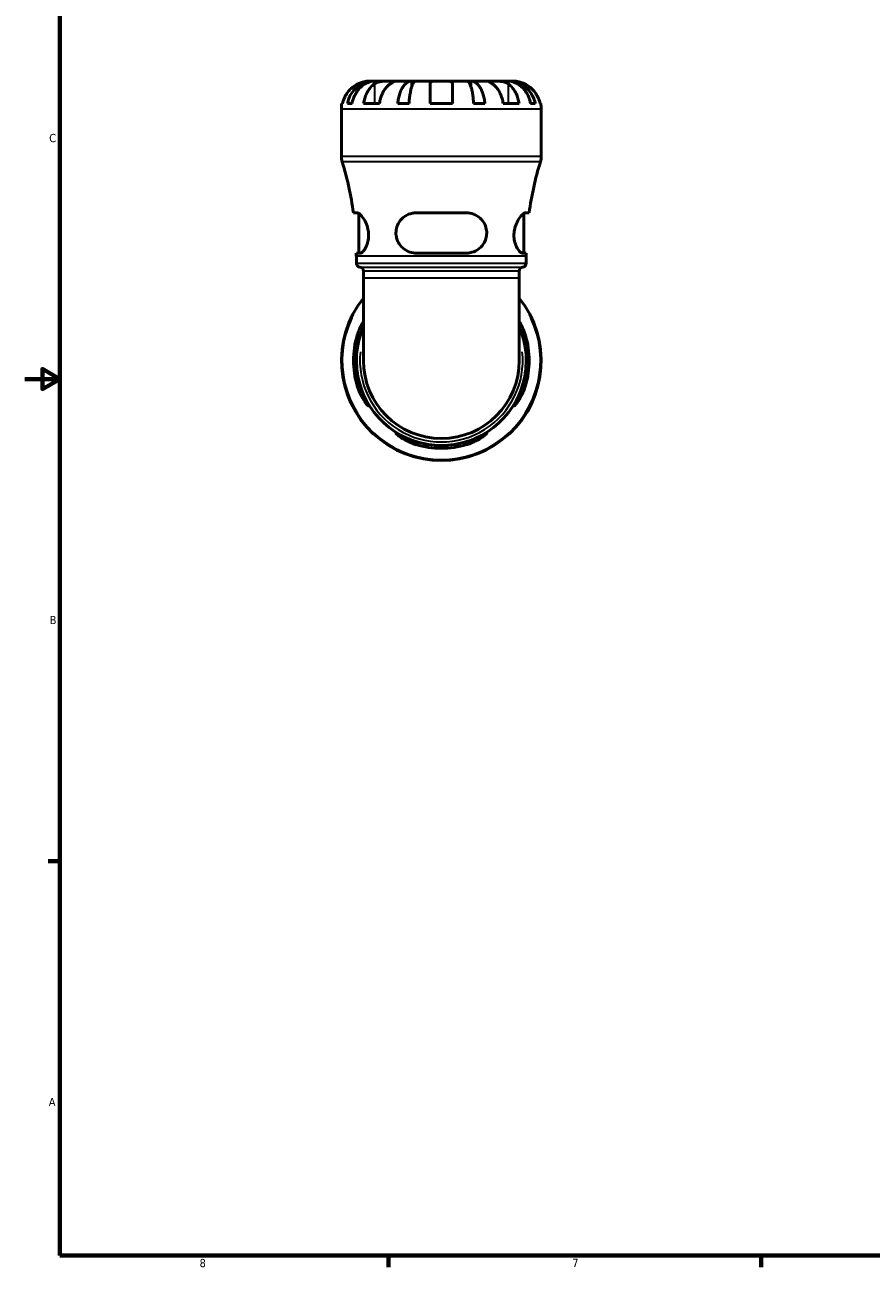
# Model space of a CAD drawing. Header units: inches. Extents: x 0.1 to 36.6, y 0.6 to 29.5.
# Tile 1 of 10: x 0.1 to 9.8, y 0.9 to 15. Entities that reach past the tile are written whole.
import ezdxf

# ---------------------------------------------------------------- set-up
doc = ezdxf.new("R2010")
doc.units = ezdxf.units.IN
doc.header["$MEASUREMENT"] = 0
for name, color, linetype, lineweight in [('Border (ANSI)', 7, 'Continuous', 70), ('Visible (ANSI)', 7, 'Continuous', 50), ('Visible Narrow (ANSI)', 7, 'Continuous', 35)]:
    doc.layers.add(name, color=color, linetype=linetype, lineweight=lineweight)
doc.styles.add('Note Text (ANSI)', font='tahoma.ttf')

# ---------------------------------------------------------------- blocks, each defined once
blk = doc.blocks.new('Borders Default Border')
at = {"layer": 'Border (ANSI)'}
for p, q in [((0.5, 5.5), (0.366, 5.5)), ((4.25, 1), (4.25, 0.866)), ((8.5, 1), (8.5, 0.866))]:
    blk.add_line(p, q, dxfattribs=at)
at = {"layer": 'Border (ANSI)', "flags": 128}
for points in [[(0.5, 1), (0.5, 21), (33.5, 21), (33.5, 1), (0.5, 1)], [(0.1, 11), (0.5, 11), (0.3, 11.115), (0.3, 10.885), (0.5, 11)]]:
    blk.add_lwpolyline(points, dxfattribs=at)
at = {"layer": 'Border (ANSI)', "color": 5, "true_color": 0x0000ff, "char_height": 0.0945, "attachment_point": 7, "style": 'Note Text (ANSI)'}
for s, insert in [('C', (0.378, 13.701)), ('B', (0.384, 8.203)), ('A', (0.373, 2.703)), ('8', (2.094, 0.863)), ('7', (6.346, 0.866))]:
    blk.add_mtext(s, dxfattribs=dict(at, insert=insert))

msp = doc.modelspace()

# ---------------------------------------------------------------- linework, layer by layer
at = {"layer": 'Visible (ANSI)'}
for p, q in [((4.085, 14.401), (4.032, 14.401)), ((4.105, 14.401), (4.085, 14.401)), ((4.085, 14.401), (4.085, 14.4)), ((4.272, 14.401), (4.105, 14.401)), ((4.514, 14.401), (4.272, 14.401)), ((4.563, 14.401), (4.514, 14.401)), ((4.514, 14.401), (4.514, 14.337)), ((4.852, 14.401), (4.563, 14.401)), ((4.724, 14.144), (4.724, 14.37)), ((5.141, 14.401), (4.852, 14.401)), ((4.98, 14.37), (4.98, 14.144)), ((5.189, 14.401), (5.141, 14.401)), ((5.431, 14.401), (5.189, 14.401)), ((5.189, 14.401), (5.189, 14.337)), ((5.598, 14.401), (5.431, 14.401)), ((5.618, 14.401), (5.598, 14.401)), ((5.671, 14.401), (5.618, 14.401)), ((5.618, 14.401), (5.618, 14.4)), ((3.712, 13.545), (3.712, 14.08)), ((3.718, 14.144), (3.726, 14.144)), ((3.78, 14.144), (3.833, 14.144)), ((3.965, 14.144), (4.146, 14.144)), ((4.354, 14.144), (4.484, 14.144)), ((4.724, 14.144), (4.98, 14.144)), ((5.22, 14.144), (5.35, 14.144)), ((5.558, 14.144), (5.739, 14.144)), ((5.87, 14.144), (5.924, 14.144)), ((5.978, 14.144), (5.985, 14.144)), ((5.992, 13.545), (5.992, 14.08)), ((3.892, 12.896), (3.85, 12.896)), ((3.909, 12.437), (3.909, 12.891)), ((5.14, 12.896), (4.563, 12.896)), ((5.795, 12.437), (5.795, 12.891)), ((5.854, 12.896), (5.812, 12.896)), ((3.883, 12.437), (3.927, 12.437)), ((3.883, 12.322), (3.883, 12.404)), ((4.563, 12.437), (5.14, 12.437)), ((5.777, 12.437), (5.821, 12.437)), ((5.821, 12.322), (5.821, 12.404)), ((3.963, 12.15), (3.963, 12.232)), ((5.741, 12.15), (5.741, 12.232)), ((3.963, 12.15), (3.963, 11.211)), ((5.741, 11.211), (5.741, 12.15))]:
    msp.add_line(p, q, dxfattribs=at)
for centre, radius, start, end in [((4.032, 14.08), 0.321, 168.463, 180), ((5.671, 14.08), 0.321, 0, 11.537), ((3.94, 13.545), 0.228, 180, 197.044), ((0.217, 12.404), 3.665, 7.718, 17.044), ((9.486, 12.404), 3.665, 162.956, 172.282), ((5.764, 13.545), 0.228, 342.956, 0), ((0.217, 12.404), 3.665, 0, 0.5221), ((9.486, 12.404), 3.665, 179.4779, 180), ((3.928, 12.322), 0.0456, 180, 262.8192), ((3.917, 12.232), 0.0456, 0, 82.8192), ((5.787, 12.232), 0.0456, 97.1808, 180), ((5.775, 12.322), 0.0456, 277.1808, 0), ((4.852, 11.211), 1.14, 141.2606, 38.7394), ((4.852, 11.211), 1.002, 163.2743, 196.7257), ((4.852, 11.211), 0.969, 156.5845, 23.4155), ((4.852, 11.211), 0.969, 162.6861, 197.3139), ((4.852, 11.211), 0.969, 342.6861, 17.3139), ((4.852, 11.211), 1.002, 343.2743, 16.7257), ((4.852, 11.211), 0.889, 180, 0), ((4.852, 11.211), 0.969, 252.6861, 287.3139), ((4.852, 11.211), 1.002, 253.2743, 286.7257)]:
    msp.add_arc(centre, radius, start, end, dxfattribs=at)
for points, knots in [([(3.904, 14.37), (3.89, 14.364), (3.876, 14.356), (3.844, 14.335), (3.827, 14.321), (3.799, 14.293), (3.785, 14.276), (3.761, 14.24), (3.751, 14.221), (3.736, 14.185), (3.73, 14.165), (3.726, 14.144)], [3.990271, 3.990271, 3.990271, 3.990271, 4.1043276, 4.1043276, 4.2560115, 4.2560115, 4.4068722, 4.4068722, 4.557733, 4.557733, 4.7039709, 4.7039709, 4.7039709, 4.7039709]), ([(3.78, 14.144), (3.784, 14.165), (3.79, 14.185), (3.804, 14.221), (3.814, 14.24), (3.837, 14.276), (3.851, 14.293), (3.878, 14.321), (3.894, 14.335), (3.929, 14.359), (3.948, 14.369), (3.983, 14.384), (4.004, 14.391), (4.045, 14.399), (4.066, 14.401), (4.085, 14.401)], [0.154497, 0.154497, 0.154497, 0.154497, 0.301146, 0.301146, 0.45195, 0.45195, 0.602754, 0.602754, 0.753943, 0.753943, 0.905132, 0.905132, 1.056895, 1.056895, 1.208659, 1.208659, 1.208659, 1.208659]), ([(4.105, 14.401), (4.088, 14.401), (4.069, 14.399), (4.033, 14.391), (4.015, 14.384), (3.983, 14.369), (3.966, 14.359), (3.935, 14.335), (3.921, 14.321), (3.897, 14.293), (3.885, 14.276), (3.864, 14.24), (3.855, 14.221), (3.843, 14.185), (3.837, 14.165), (3.833, 14.144)], [3.631383, 3.631383, 3.631383, 3.631383, 3.783147, 3.783147, 3.93491, 3.93491, 4.086099, 4.086099, 4.237288, 4.237288, 4.388092, 4.388092, 4.538896, 4.538896, 4.685545, 4.685545, 4.685545, 4.685545]), ([(4.032, 14.401), (4.032, 14.401), (4.031, 14.401), (4.025, 14.401), (4.021, 14.401), (4.006, 14.4), (3.995, 14.398), (3.973, 14.394), (3.964, 14.392), (3.946, 14.387), (3.939, 14.384), (3.923, 14.379), (3.915, 14.375), (3.906, 14.371), (3.905, 14.371), (3.904, 14.37)], [-2.2624521, -2.2624521, -2.2624521, -2.2624521, -2.1788932, -2.1788932, -2.0870705, -2.0870705, -1.9601211, -1.9601211, -1.8755047, -1.8755047, -1.811327, -1.811327, -1.7448754, -1.7448754, -1.7354217, -1.7354217, -1.7354217, -1.7354217]), ([(3.965, 14.144), (3.968, 14.165), (3.972, 14.185), (3.983, 14.221), (3.99, 14.24), (4.007, 14.276), (4.017, 14.293), (4.037, 14.321), (4.049, 14.335), (4.071, 14.356), (4.081, 14.364), (4.091, 14.37)], [0.1545017, 0.1545017, 0.1545017, 0.1545017, 0.3007396, 0.3007396, 0.4516004, 0.4516004, 0.6024612, 0.6024612, 0.754145, 0.754145, 0.8682016, 0.8682016, 0.8682016, 0.8682016]), ([(4.091, 14.37), (4.094, 14.372), (4.097, 14.374), (4.106, 14.379), (4.113, 14.382), (4.128, 14.388), (4.136, 14.39), (4.158, 14.395), (4.17, 14.397), (4.2, 14.4), (4.216, 14.401), (4.246, 14.401), (4.26, 14.401), (4.272, 14.401)], [-0.5247, -0.5247, -0.5247, -0.5247, -0.4918187, -0.4918187, -0.4242098, -0.4242098, -0.3529175, -0.3529175, -0.2525465, -0.2525465, -0.1292355, -0.1292355, 0, 0, 0, 0]), ([(4.272, 14.37), (4.262, 14.364), (4.252, 14.356), (4.23, 14.335), (4.218, 14.321), (4.198, 14.293), (4.188, 14.276), (4.171, 14.24), (4.164, 14.221), (4.154, 14.185), (4.149, 14.165), (4.146, 14.144)], [3.990271, 3.990271, 3.990271, 3.990271, 4.1043276, 4.1043276, 4.2560115, 4.2560115, 4.4068722, 4.4068722, 4.557733, 4.557733, 4.7039709, 4.7039709, 4.7039709, 4.7039709]), ([(4.272, 14.401), (4.279, 14.401), (4.285, 14.401), (4.296, 14.401), (4.3, 14.401), (4.308, 14.4), (4.31, 14.4), (4.31, 14.397), (4.308, 14.395), (4.301, 14.39), (4.298, 14.387), (4.289, 14.382), (4.285, 14.378), (4.277, 14.373), (4.275, 14.372), (4.272, 14.37)], [0, 0, 0, 0, 0.0727176, 0.0727176, 0.1504294, 0.1504294, 0.2566741, 0.2566741, 0.3574985, 0.3574985, 0.4278256, 0.4278256, 0.4958936, 0.4958936, 0.523971, 0.523971, 0.523971, 0.523971]), ([(4.354, 14.144), (4.356, 14.165), (4.359, 14.185), (4.367, 14.221), (4.372, 14.24), (4.384, 14.276), (4.391, 14.293), (4.406, 14.321), (4.414, 14.335), (4.432, 14.359), (4.442, 14.369), (4.461, 14.384), (4.471, 14.391), (4.493, 14.399), (4.504, 14.401), (4.514, 14.401)], [0.154497, 0.154497, 0.154497, 0.154497, 0.301146, 0.301146, 0.45195, 0.45195, 0.602754, 0.602754, 0.753943, 0.753943, 0.905132, 0.905132, 1.056895, 1.056895, 1.208659, 1.208659, 1.208659, 1.208659]), ([(4.563, 14.401), (4.558, 14.401), (4.552, 14.399), (4.542, 14.391), (4.536, 14.384), (4.527, 14.369), (4.522, 14.359), (4.513, 14.335), (4.509, 14.321), (4.502, 14.293), (4.499, 14.276), (4.493, 14.24), (4.49, 14.221), (4.486, 14.185), (4.485, 14.165), (4.484, 14.144)], [3.631383, 3.631383, 3.631383, 3.631383, 3.783147, 3.783147, 3.93491, 3.93491, 4.086099, 4.086099, 4.237288, 4.237288, 4.388092, 4.388092, 4.538896, 4.538896, 4.685545, 4.685545, 4.685545, 4.685545]), ([(4.724, 14.37), (4.724, 14.373), (4.724, 14.376), (4.726, 14.381), (4.727, 14.383), (4.731, 14.388), (4.734, 14.39), (4.744, 14.395), (4.753, 14.397), (4.774, 14.4), (4.788, 14.401), (4.818, 14.401), (4.835, 14.401), (4.852, 14.401)], [-0.5276534, -0.5276534, -0.5276534, -0.5276534, -0.474105, -0.474105, -0.4238883, -0.4238883, -0.3615587, -0.3615587, -0.2513717, -0.2513717, -0.1293356, -0.1293356, 0, 0, 0, 0]), ([(4.852, 14.401), (4.864, 14.401), (4.876, 14.401), (4.901, 14.401), (4.913, 14.401), (4.935, 14.399), (4.945, 14.398), (4.96, 14.394), (4.966, 14.392), (4.973, 14.387), (4.975, 14.385), (4.978, 14.381), (4.979, 14.378), (4.98, 14.374), (4.98, 14.372), (4.98, 14.37)], [0, 0, 0, 0, 0.092316, 0.092316, 0.1969275, 0.1969275, 0.2967982, 0.2967982, 0.3837033, 0.3837033, 0.4382012, 0.4382012, 0.487457, 0.487457, 0.5217406, 0.5217406, 0.5217406, 0.5217406]), ([(5.22, 14.144), (5.219, 14.165), (5.217, 14.185), (5.214, 14.221), (5.211, 14.24), (5.205, 14.276), (5.202, 14.293), (5.195, 14.321), (5.19, 14.335), (5.181, 14.359), (5.177, 14.369), (5.167, 14.384), (5.162, 14.391), (5.151, 14.399), (5.146, 14.401), (5.141, 14.401)], [0.154497, 0.154497, 0.154497, 0.154497, 0.301146, 0.301146, 0.45195, 0.45195, 0.602754, 0.602754, 0.753943, 0.753943, 0.905132, 0.905132, 1.056895, 1.056895, 1.208659, 1.208659, 1.208659, 1.208659]), ([(5.189, 14.401), (5.2, 14.401), (5.211, 14.399), (5.232, 14.391), (5.243, 14.384), (5.261, 14.369), (5.271, 14.359), (5.29, 14.335), (5.298, 14.321), (5.312, 14.293), (5.319, 14.276), (5.332, 14.24), (5.337, 14.221), (5.344, 14.185), (5.347, 14.165), (5.35, 14.144)], [3.631383, 3.631383, 3.631383, 3.631383, 3.783147, 3.783147, 3.93491, 3.93491, 4.086099, 4.086099, 4.237288, 4.237288, 4.388092, 4.388092, 4.538896, 4.538896, 4.685545, 4.685545, 4.685545, 4.685545]), ([(5.431, 14.37), (5.428, 14.372), (5.426, 14.374), (5.418, 14.379), (5.413, 14.382), (5.405, 14.388), (5.402, 14.39), (5.395, 14.395), (5.393, 14.397), (5.394, 14.4), (5.397, 14.401), (5.41, 14.401), (5.419, 14.401), (5.431, 14.401)], [-0.5247, -0.5247, -0.5247, -0.5247, -0.4918187, -0.4918187, -0.4242098, -0.4242098, -0.3529175, -0.3529175, -0.2525465, -0.2525465, -0.1292355, -0.1292355, 0, 0, 0, 0]), ([(5.431, 14.401), (5.438, 14.401), (5.445, 14.401), (5.462, 14.401), (5.471, 14.401), (5.494, 14.4), (5.508, 14.4), (5.535, 14.397), (5.548, 14.395), (5.569, 14.39), (5.577, 14.387), (5.592, 14.382), (5.599, 14.378), (5.608, 14.373), (5.61, 14.372), (5.613, 14.37)], [0, 0, 0, 0, 0.0727176, 0.0727176, 0.1504294, 0.1504294, 0.2566741, 0.2566741, 0.3574985, 0.3574985, 0.4278256, 0.4278256, 0.4958936, 0.4958936, 0.523971, 0.523971, 0.523971, 0.523971]), ([(5.558, 14.144), (5.555, 14.165), (5.55, 14.185), (5.539, 14.221), (5.532, 14.24), (5.515, 14.276), (5.505, 14.293), (5.486, 14.321), (5.474, 14.335), (5.451, 14.356), (5.441, 14.364), (5.431, 14.37)], [0.1545017, 0.1545017, 0.1545017, 0.1545017, 0.3007396, 0.3007396, 0.4516004, 0.4516004, 0.6024612, 0.6024612, 0.754145, 0.754145, 0.8682016, 0.8682016, 0.8682016, 0.8682016]), ([(5.87, 14.144), (5.867, 14.165), (5.861, 14.185), (5.848, 14.221), (5.84, 14.24), (5.819, 14.276), (5.807, 14.293), (5.783, 14.321), (5.768, 14.335), (5.737, 14.359), (5.721, 14.369), (5.689, 14.384), (5.671, 14.391), (5.634, 14.399), (5.616, 14.401), (5.598, 14.401)], [0.154497, 0.154497, 0.154497, 0.154497, 0.301146, 0.301146, 0.45195, 0.45195, 0.602754, 0.602754, 0.753943, 0.753943, 0.905132, 0.905132, 1.056895, 1.056895, 1.208659, 1.208659, 1.208659, 1.208659]), ([(5.613, 14.37), (5.623, 14.364), (5.633, 14.356), (5.655, 14.335), (5.667, 14.321), (5.687, 14.293), (5.697, 14.276), (5.714, 14.24), (5.721, 14.221), (5.731, 14.185), (5.736, 14.165), (5.739, 14.144)], [3.990271, 3.990271, 3.990271, 3.990271, 4.1043276, 4.1043276, 4.2560115, 4.2560115, 4.4068722, 4.4068722, 4.557733, 4.557733, 4.7039709, 4.7039709, 4.7039709, 4.7039709]), ([(5.618, 14.401), (5.638, 14.401), (5.659, 14.399), (5.7, 14.391), (5.72, 14.384), (5.756, 14.369), (5.775, 14.359), (5.809, 14.335), (5.826, 14.321), (5.853, 14.293), (5.866, 14.276), (5.889, 14.24), (5.899, 14.221), (5.914, 14.185), (5.92, 14.165), (5.924, 14.144)], [3.631383, 3.631383, 3.631383, 3.631383, 3.783147, 3.783147, 3.93491, 3.93491, 4.086099, 4.086099, 4.237288, 4.237288, 4.388092, 4.388092, 4.538896, 4.538896, 4.685545, 4.685545, 4.685545, 4.685545]), ([(5.799, 14.37), (5.795, 14.372), (5.79, 14.375), (5.778, 14.38), (5.77, 14.383), (5.755, 14.388), (5.746, 14.39), (5.727, 14.395), (5.717, 14.397), (5.696, 14.4), (5.687, 14.401), (5.675, 14.401), (5.671, 14.401), (5.671, 14.401)], [-0.5211875, -0.5211875, -0.5211875, -0.5211875, -0.4827149, -0.4827149, -0.4207878, -0.4207878, -0.3526592, -0.3526592, -0.2514043, -0.2514043, -0.1290367, -0.1290367, 0, 0, 0, 0]), ([(5.978, 14.144), (5.974, 14.165), (5.968, 14.185), (5.953, 14.221), (5.942, 14.24), (5.918, 14.276), (5.904, 14.293), (5.876, 14.321), (5.86, 14.335), (5.828, 14.356), (5.814, 14.364), (5.799, 14.37)], [0.1545017, 0.1545017, 0.1545017, 0.1545017, 0.3007396, 0.3007396, 0.4516004, 0.4516004, 0.6024612, 0.6024612, 0.754145, 0.754145, 0.8682016, 0.8682016, 0.8682016, 0.8682016]), ([(3.892, 12.896), (3.896, 12.896), (3.9, 12.895), (3.915, 12.888), (3.927, 12.878), (3.954, 12.848), (3.968, 12.828), (3.993, 12.781), (4.003, 12.756), (4.016, 12.707), (4.02, 12.686), (4.023, 12.644), (4.023, 12.623), (4.018, 12.58), (4.013, 12.558), (3.998, 12.513), (3.986, 12.491), (3.963, 12.458), (3.95, 12.446), (3.935, 12.439), (3.931, 12.437), (3.927, 12.437)], [-2.068444, -2.068444, -2.068444, -2.068444, -1.96658, -1.96658, -1.730477, -1.730477, -1.47753, -1.47753, -1.249179, -1.249179, -1.081283, -1.081283, -0.924571, -0.924571, -0.734738, -0.734738, -0.488979, -0.488979, -0.232658, -0.232658, -0.130065, -0.130065, -0.130065, -0.130065]), ([(4.563, 12.437), (4.554, 12.437), (4.544, 12.438), (4.506, 12.443), (4.479, 12.452), (4.427, 12.48), (4.402, 12.501), (4.367, 12.546), (4.355, 12.568), (4.34, 12.613), (4.336, 12.633), (4.333, 12.675), (4.335, 12.696), (4.345, 12.743), (4.356, 12.768), (4.387, 12.817), (4.41, 12.841), (4.463, 12.875), (4.491, 12.887), (4.535, 12.895), (4.549, 12.896), (4.563, 12.896)], [-2.044503, -2.044503, -2.044503, -2.044503, -1.965378, -1.965378, -1.738847, -1.738847, -1.480074, -1.480074, -1.279654, -1.279654, -1.12067, -1.12067, -0.957995, -0.957995, -0.744074, -0.744074, -0.472082, -0.472082, -0.221724, -0.221724, -0.107885, -0.107885, -0.107885, -0.107885]), ([(5.14, 12.896), (5.153, 12.896), (5.166, 12.895), (5.207, 12.888), (5.234, 12.878), (5.284, 12.848), (5.307, 12.828), (5.341, 12.781), (5.354, 12.756), (5.367, 12.707), (5.37, 12.686), (5.369, 12.644), (5.366, 12.623), (5.354, 12.58), (5.344, 12.558), (5.313, 12.513), (5.291, 12.491), (5.239, 12.458), (5.21, 12.446), (5.166, 12.439), (5.153, 12.437), (5.14, 12.437)], [-2.068444, -2.068444, -2.068444, -2.068444, -1.96658, -1.96658, -1.730477, -1.730477, -1.47753, -1.47753, -1.249179, -1.249179, -1.081283, -1.081283, -0.924571, -0.924571, -0.734738, -0.734738, -0.488979, -0.488979, -0.232658, -0.232658, -0.130065, -0.130065, -0.130065, -0.130065]), ([(5.777, 12.437), (5.774, 12.437), (5.771, 12.438), (5.758, 12.443), (5.747, 12.452), (5.724, 12.48), (5.712, 12.501), (5.694, 12.546), (5.688, 12.568), (5.681, 12.613), (5.68, 12.633), (5.682, 12.675), (5.685, 12.696), (5.696, 12.743), (5.705, 12.768), (5.729, 12.817), (5.744, 12.841), (5.773, 12.875), (5.786, 12.887), (5.803, 12.895), (5.807, 12.896), (5.812, 12.896)], [-2.044503, -2.044503, -2.044503, -2.044503, -1.965378, -1.965378, -1.738847, -1.738847, -1.480074, -1.480074, -1.279654, -1.279654, -1.12067, -1.12067, -0.957995, -0.957995, -0.744074, -0.744074, -0.472082, -0.472082, -0.221724, -0.221724, -0.107885, -0.107885, -0.107885, -0.107885]), ([(3.892, 11.499), (3.896, 11.512), (3.9, 11.525), (3.915, 11.566), (3.927, 11.593), (3.948, 11.631), (3.955, 11.644), (3.963, 11.656)], [-2.0684436, -2.0684436, -2.0684436, -2.0684436, -1.9665804, -1.9665804, -1.7304774, -1.7304774, -1.5941315, -1.5941315, -1.5941315, -1.5941315]), ([(5.741, 11.656), (5.747, 11.646), (5.753, 11.636), (5.773, 11.6), (5.786, 11.572), (5.803, 11.528), (5.807, 11.514), (5.812, 11.499)], [-0.5817305, -0.5817305, -0.5817305, -0.5817305, -0.4720824, -0.4720824, -0.2217239, -0.2217239, -0.1078852, -0.1078852, -0.1078852, -0.1078852]), ([(3.963, 11.597), (3.955, 11.578), (3.947, 11.558), (3.935, 11.525), (3.931, 11.512), (3.927, 11.499)], [-0.4026714, -0.4026714, -0.4026714, -0.4026714, -0.2326579, -0.2326579, -0.1300649, -0.1300649, -0.1300649, -0.1300649]), ([(5.777, 11.499), (5.774, 11.509), (5.771, 11.519), (5.759, 11.553), (5.75, 11.576), (5.741, 11.597)], [-2.044503, -2.044503, -2.044503, -2.044503, -1.9653784, -1.9653784, -1.7721623, -1.7721623, -1.7721623, -1.7721623]), ([(3.927, 10.923), (3.93, 10.913), (3.933, 10.903), (3.946, 10.865), (3.957, 10.838), (3.98, 10.786), (3.992, 10.761), (4.01, 10.726), (4.016, 10.714), (4.022, 10.699), (4.023, 10.695), (4.022, 10.692), (4.019, 10.694), (4.008, 10.704), (3.998, 10.715), (3.975, 10.746), (3.959, 10.77), (3.931, 10.822), (3.918, 10.85), (3.901, 10.894), (3.896, 10.908), (3.892, 10.923)], [-2.044503, -2.044503, -2.044503, -2.044503, -1.965378, -1.965378, -1.738847, -1.738847, -1.480074, -1.480074, -1.279654, -1.279654, -1.12067, -1.12067, -0.957995, -0.957995, -0.744074, -0.744074, -0.472082, -0.472082, -0.221724, -0.221724, -0.107885, -0.107885, -0.107885, -0.107885]), ([(5.812, 10.923), (5.808, 10.91), (5.804, 10.897), (5.788, 10.856), (5.776, 10.829), (5.75, 10.779), (5.735, 10.756), (5.711, 10.722), (5.7, 10.709), (5.687, 10.696), (5.683, 10.693), (5.68, 10.693), (5.681, 10.696), (5.685, 10.709), (5.691, 10.719), (5.706, 10.75), (5.717, 10.772), (5.741, 10.823), (5.753, 10.853), (5.769, 10.897), (5.773, 10.91), (5.777, 10.923)], [-2.068444, -2.068444, -2.068444, -2.068444, -1.96658, -1.96658, -1.730477, -1.730477, -1.47753, -1.47753, -1.249179, -1.249179, -1.081283, -1.081283, -0.924571, -0.924571, -0.734738, -0.734738, -0.488979, -0.488979, -0.232658, -0.232658, -0.130065, -0.130065, -0.130065, -0.130065]), ([(4.563, 10.251), (4.551, 10.255), (4.538, 10.259), (4.497, 10.274), (4.47, 10.287), (4.42, 10.313), (4.397, 10.327), (4.363, 10.352), (4.35, 10.362), (4.337, 10.376), (4.334, 10.379), (4.334, 10.383), (4.337, 10.382), (4.35, 10.377), (4.36, 10.372), (4.391, 10.357), (4.413, 10.346), (4.464, 10.322), (4.494, 10.31), (4.538, 10.294), (4.551, 10.29), (4.563, 10.286)], [-2.068444, -2.068444, -2.068444, -2.068444, -1.96658, -1.96658, -1.730477, -1.730477, -1.47753, -1.47753, -1.249179, -1.249179, -1.081283, -1.081283, -0.924571, -0.924571, -0.734738, -0.734738, -0.488979, -0.488979, -0.232658, -0.232658, -0.130065, -0.130065, -0.130065, -0.130065]), ([(5.14, 10.286), (5.15, 10.289), (5.16, 10.292), (5.198, 10.305), (5.224, 10.316), (5.277, 10.339), (5.302, 10.351), (5.337, 10.369), (5.349, 10.375), (5.364, 10.382), (5.368, 10.383), (5.371, 10.381), (5.369, 10.378), (5.358, 10.367), (5.348, 10.358), (5.317, 10.334), (5.293, 10.319), (5.241, 10.29), (5.213, 10.277), (5.169, 10.26), (5.154, 10.255), (5.14, 10.251)], [-2.044503, -2.044503, -2.044503, -2.044503, -1.965378, -1.965378, -1.738847, -1.738847, -1.480074, -1.480074, -1.279654, -1.279654, -1.12067, -1.12067, -0.957995, -0.957995, -0.744074, -0.744074, -0.472082, -0.472082, -0.221724, -0.221724, -0.107885, -0.107885, -0.107885, -0.107885])]:
    msp.add_open_spline(points, degree=3, knots=knots, dxfattribs=at)
at = {"layer": 'Visible Narrow (ANSI)'}
for p, q in [((4.091, 14.359), (4.091, 14.156)), ((5.613, 14.359), (5.613, 14.156)), ((5.978, 14.08), (3.726, 14.08)), ((3.726, 13.545), (5.978, 13.545)), ((5.968, 13.478), (3.736, 13.478)), ((5.809, 12.404), (3.895, 12.404)), ((3.895, 12.322), (5.809, 12.322)), ((3.934, 12.277), (5.769, 12.277)), ((5.73, 12.232), (3.974, 12.232)), ((5.73, 12.15), (3.974, 12.15)), ((3.894, 11.499), (3.925, 11.499)), ((5.779, 11.499), (5.81, 11.499)), ((3.925, 10.923), (3.894, 10.923)), ((5.81, 10.923), (5.779, 10.923)), ((4.563, 10.253), (4.563, 10.284)), ((5.14, 10.284), (5.14, 10.253))]:
    msp.add_line(p, q, dxfattribs=at)
for radius, start, end in [(1.13, 154.7081, 25.2919), (0.929, 173.8329, 6.1671)]:
    msp.add_arc((4.852, 11.211), radius, start, end, dxfattribs=at)

# ---------------------------------------------------------------- block references
msp.add_blockref('Borders Default Border', (0, 0))

doc.saveas('drawing.dxf')
